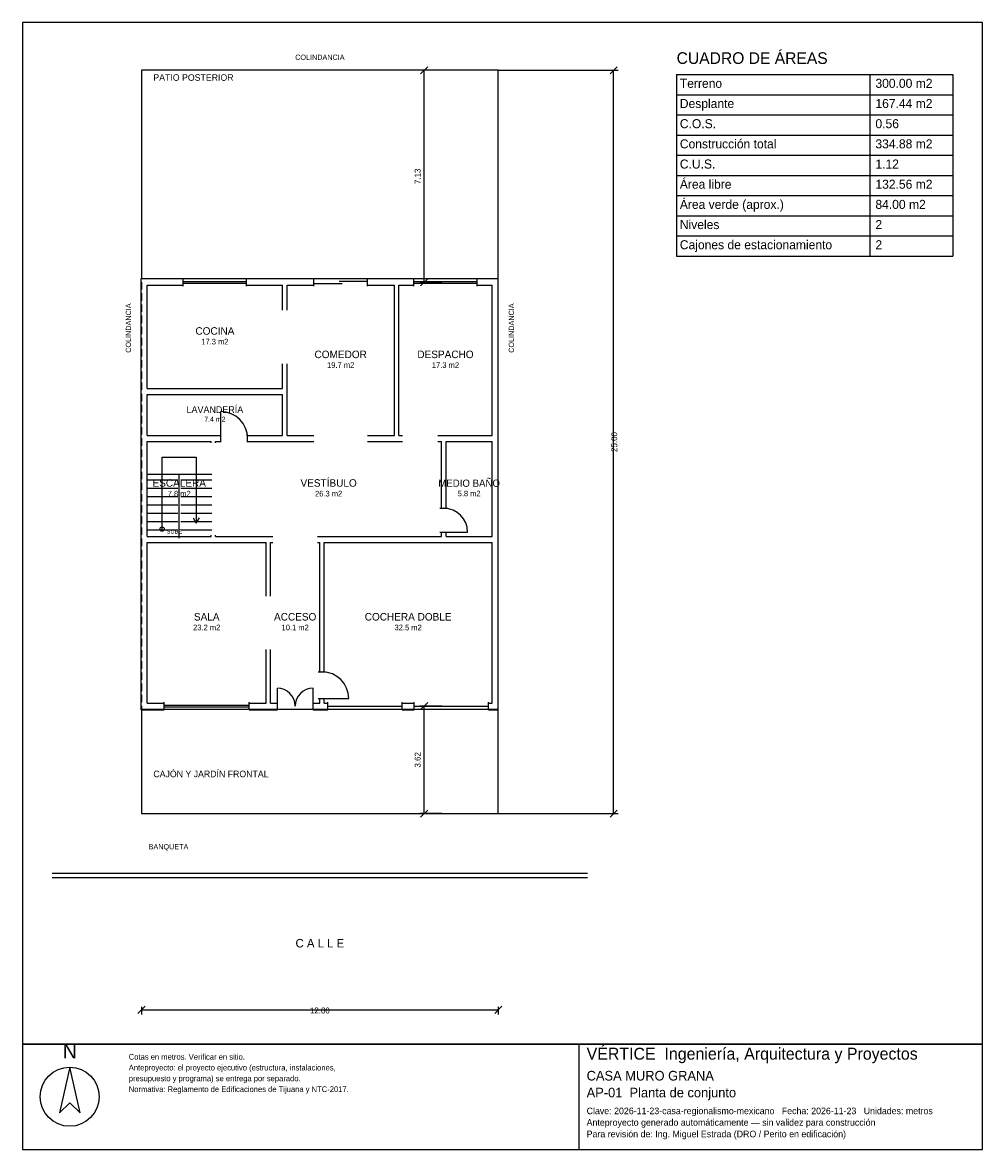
# Model space of a CAD drawing. Header units: metres. Extents: x -4 to 28.3, y -11.3 to 26.6.
import ezdxf
from ezdxf.enums import TextEntityAlignment as Align

# ---------------------------------------------------------------- set-up
doc = ezdxf.new("R2010")
doc.units = ezdxf.units.M
doc.header["$LTSCALE"] = 0.5
doc.linetypes.add('DASHED', pattern=[0.75, 0.5, -0.25])
for name, color, linetype in [('A-AREA', 252, 'CONTINUOUS'), ('A-ESCALERA', 6, 'CONTINUOUS'), ('A-EXTERIOR', 82, 'CONTINUOUS'), ('A-LIMITE', 1, 'DASHED'), ('A-MUROS', 7, 'CONTINUOUS'), ('A-PUERTAS', 2, 'CONTINUOUS'), ('A-TEXTO', 3, 'CONTINUOUS'), ('A-VANOS', 4, 'CONTINUOUS'), ('COTAS', 8, 'CONTINUOUS'), ('LAMINA', 9, 'CONTINUOUS')]:
    doc.layers.add(name, color=color, linetype=linetype)
doc.styles.get("Standard").update_dxf_attribs({"font": 'txt', "width": 0.9})

msp = doc.modelspace()

# ---------------------------------------------------------------- linework, layer by layer
at = {"layer": 'A-ESCALERA'}
for p, q in [((0.17, 11.42), (2.37, 11.42)), ((1.27, 9.27), (1.27, 11.42)), ((0.17, 11.23), (1.22, 11.23)), ((1.32, 11.23), (2.37, 11.23)), ((0.17, 10.95), (1.22, 10.95)), ((0.17, 10.67), (1.22, 10.67)), ((1.32, 10.95), (2.37, 10.95)), ((1.32, 10.67), (2.37, 10.67)), ((0.17, 10.39), (1.22, 10.39)), ((1.32, 10.39), (2.37, 10.39)), ((0.17, 10.11), (1.22, 10.11)), ((1.32, 10.11), (2.37, 10.11)), ((0.17, 9.83), (1.22, 9.83)), ((0.17, 9.55), (1.22, 9.55)), ((1.32, 9.83), (2.37, 9.83)), ((1.32, 9.55), (2.37, 9.55))]:
    msp.add_line(p, q, dxfattribs=at)
for points in [[(0.695, 9.57), (0.695, 11.995), (1.845, 11.995), (1.845, 9.77)], [(1.737, 9.95), (1.845, 9.77), (1.953, 9.95)]]:
    msp.add_lwpolyline(points, dxfattribs=at)
msp.add_circle((0.695, 9.57), 0.07, dxfattribs=at)
at = {"layer": 'A-EXTERIOR'}
for p, q in [((-3, -2), (15, -2)), ((-3, -2.15), (15, -2.15))]:
    msp.add_line(p, q, dxfattribs=at)
for points in [[(0, 18), (12, 18), (12, 25), (0, 25)], [(0, 0), (12, 0), (12, 3.5), (0, 3.5)]]:
    msp.add_lwpolyline(points, close=True, dxfattribs=at)
at = {"layer": 'A-LIMITE'}
msp.add_lwpolyline([(0, 0), (12, 0), (12, 25), (0, 25)], close=True, dxfattribs=at)
at = {"layer": 'A-MUROS'}
for p, q in [((-0.005, 17.995), (1.403, 17.995)), ((-0.005, 3.495), (-0.005, 17.995)), ((1.403, 17.74), (1.403, 18)), ((3.537, 17.74), (3.537, 18)), ((3.537, 17.995), (5.8, 17.995)), ((5.8, 17.74), (5.8, 18)), ((7.6, 17.74), (7.6, 18)), ((7.6, 17.995), (9.158, 17.995)), ((9.158, 17.74), (9.158, 18)), ((11.292, 17.74), (11.292, 18)), ((11.292, 17.995), (11.995, 17.995)), ((11.995, 3.495), (11.995, 17.995)), ((0.195, 17.77), (1.403, 17.77)), ((0.195, 14.295), (0.195, 17.77)), ((3.537, 17.77), (4.745, 17.77)), ((4.745, 16.932), (4.745, 17.77)), ((4.895, 17.77), (5.8, 17.77)), ((4.895, 16.932), (4.895, 17.77)), ((7.6, 17.77), (8.505, 17.77)), ((8.505, 12.72), (8.505, 17.77)), ((8.655, 17.77), (9.158, 17.77)), ((8.655, 12.72), (8.655, 17.77)), ((11.292, 17.77), (11.795, 17.77)), ((11.795, 12.72), (11.795, 17.77)), ((4.745, 14.295), (4.745, 15.132)), ((4.895, 12.72), (4.895, 15.132)), ((0.195, 14.295), (4.745, 14.295)), ((0.195, 14.095), (4.745, 14.095)), ((0.195, 12.72), (0.195, 14.095)), ((4.745, 12.72), (4.745, 14.095)), ((0.195, 12.72), (2.67, 12.72)), ((0.195, 12.52), (2.345, 12.52)), ((0.195, 9.32), (0.195, 12.52)), ((2.345, 12.47), (2.345, 12.52)), ((2.495, 12.52), (2.67, 12.52)), ((2.495, 12.47), (2.495, 12.52)), ((2.67, 12.49), (2.67, 12.75)), ((3.57, 12.49), (3.57, 12.75)), ((3.57, 12.72), (4.745, 12.72)), ((3.57, 12.52), (5.8, 12.52)), ((4.895, 12.72), (5.8, 12.72)), ((7.6, 12.72), (8.505, 12.72)), ((7.6, 12.52), (8.78, 12.52)), ((8.655, 12.72), (8.78, 12.72)), ((9.97, 12.72), (11.795, 12.72)), ((9.97, 12.52), (10.095, 12.52)), ((10.095, 10.27), (10.095, 12.52)), ((10.245, 12.52), (11.795, 12.52)), ((10.245, 10.27), (10.245, 12.52)), ((11.795, 9.32), (11.795, 12.52)), ((10.04, 10.27), (10.3, 10.27)), ((0.195, 9.32), (2.345, 9.32)), ((0.195, 9.12), (4.195, 9.12)), ((0.195, 3.72), (0.195, 9.12)), ((2.345, 9.32), (2.345, 9.37)), ((2.495, 9.32), (2.495, 9.37)), ((2.495, 9.32), (4.42, 9.32)), ((4.195, 7.32), (4.195, 9.12)), ((4.345, 9.12), (4.42, 9.12)), ((4.345, 7.32), (4.345, 9.12)), ((5.92, 9.32), (10.095, 9.32)), ((5.92, 9.12), (5.995, 9.12)), ((5.995, 4.77), (5.995, 9.12)), ((6.145, 9.12), (11.795, 9.12)), ((6.145, 4.77), (6.145, 9.12)), ((10.04, 9.47), (10.3, 9.47)), ((10.095, 9.32), (10.095, 9.47)), ((10.245, 9.32), (10.245, 9.47)), ((10.245, 9.32), (11.795, 9.32)), ((11.795, 3.72), (11.795, 9.12)), ((4.195, 3.72), (4.195, 5.52)), ((4.345, 3.72), (4.345, 5.52)), ((5.94, 4.77), (6.2, 4.77)), ((5.94, 3.87), (6.2, 3.87)), ((5.995, 3.72), (5.995, 3.87)), ((6.145, 3.72), (6.145, 3.87)), ((-0.005, 3.495), (0.768, 3.495)), ((0.195, 3.72), (0.768, 3.72)), ((0.768, 3.49), (0.768, 3.75)), ((3.622, 3.49), (3.622, 3.75)), ((3.622, 3.72), (4.195, 3.72)), ((3.622, 3.495), (4.57, 3.495)), ((4.345, 3.72), (4.57, 3.72)), ((4.57, 3.49), (4.57, 3.75)), ((5.77, 3.49), (5.77, 3.75)), ((5.77, 3.72), (5.995, 3.72)), ((5.77, 3.495), (6.27, 3.495)), ((6.145, 3.72), (6.27, 3.72)), ((6.27, 3.49), (6.27, 3.75)), ((8.77, 3.49), (8.77, 3.75)), ((8.77, 3.72), (9.17, 3.72)), ((8.77, 3.495), (9.17, 3.495)), ((9.17, 3.49), (9.17, 3.75)), ((11.67, 3.49), (11.67, 3.75)), ((11.67, 3.72), (11.795, 3.72)), ((11.67, 3.495), (11.995, 3.495))]:
    msp.add_line(p, q, dxfattribs=at)
at = {"layer": 'A-PUERTAS'}
for p, q in [((2.67, 12.62), (2.67, 13.52)), ((10.17, 9.47), (10.97, 9.47)), ((4.57, 3.62), (4.57, 4.22)), ((5.77, 3.62), (5.77, 4.22)), ((6.07, 3.87), (6.97, 3.87))]:
    msp.add_line(p, q, dxfattribs=at)
for centre, radius, start, end in [((2.67, 12.62), 0.9, 0, 90), ((10.17, 9.47), 0.8, 0, 90), ((6.07, 3.87), 0.9, 0, 90), ((4.57, 3.62), 0.6, 0, 90), ((5.77, 3.62), 0.6, 90, 180)]:
    msp.add_arc(centre, radius, start, end, dxfattribs=at)
at = {"layer": 'A-VANOS'}
for p, q in [((1.403, 17.9), (3.537, 17.9)), ((1.403, 17.84), (3.537, 17.84)), ((5.8, 17.83), (6.75, 17.83)), ((6.65, 17.91), (7.6, 17.91)), ((9.158, 17.9), (11.292, 17.9)), ((9.158, 17.84), (11.292, 17.84)), ((0.768, 3.65), (3.622, 3.65)), ((0.768, 3.59), (3.622, 3.59)), ((6.27, 3.62), (8.77, 3.62)), ((9.17, 3.62), (11.67, 3.62))]:
    msp.add_line(p, q, dxfattribs=at)
at = {"layer": 'COTAS'}
for p, q in [((9.3875, 24.88), (9.6275, 25.12)), ((15.76, 24.88), (16, 25.12)), ((10.1075, 25), (9.3575, 25)), ((9.5075, 17.87), (9.5075, 25)), ((12, 25), (16.03, 25)), ((15.88, 0), (15.88, 25)), ((18, 24.8571), (27.2857, 24.8571)), ((18, 24.8571), (18, 18.75)), ((24.5, 24.8571), (24.5, 18.75)), ((27.2857, 24.8571), (27.2857, 18.75)), ((18, 24.1786), (27.2857, 24.1786)), ((18, 23.5), (27.2857, 23.5)), ((18, 22.8214), (27.2857, 22.8214)), ((18, 22.1429), (27.2857, 22.1429)), ((18, 21.4643), (27.2857, 21.4643)), ((18, 20.7857), (27.2857, 20.7857)), ((18, 20.1071), (27.2857, 20.1071)), ((18, 19.4286), (27.2857, 19.4286)), ((18, 18.75), (27.2857, 18.75)), ((10.1075, 17.87), (9.3575, 17.87)), ((9.3875, 17.75), (9.6275, 17.99)), ((10.1075, 3.62), (9.3575, 3.62)), ((9.3875, 3.5), (9.6275, 3.74)), ((9.5075, 0), (9.5075, 3.62)), ((10.1075, 0), (9.3575, 0)), ((9.3875, -0.12), (9.6275, 0.12)), ((12, 0), (16.03, 0)), ((15.76, -0.12), (16, 0.12)), ((-0.12, -6.72), (0.12, -6.48)), ((0, -6.5), (0, -6.75)), ((0, -6.6), (12, -6.6)), ((11.88, -6.72), (12.12, -6.48)), ((12, -6.5), (12, -6.75))]:
    msp.add_line(p, q, dxfattribs=at)
at = {"layer": 'LAMINA'}
msp.add_line((14.7257, -11.2941), (14.7257, -7.75), dxfattribs=at)
for points in [[(-4, -7.75), (28.2857, -7.75), (28.2857, 26.6071), (-4, 26.6071)], [(-4, -11.2941), (28.2857, -11.2941), (28.2857, -7.75), (-4, -7.75)], [(-2.4122, -8.5297), (-2.7596, -10.0678), (-2.4122, -9.7205), (-2.0649, -10.0678)]]:
    msp.add_lwpolyline(points, close=True, dxfattribs=at)
msp.add_circle((-2.4122, -9.522), 0.9923, dxfattribs=at)

# ---------------------------------------------------------------- texts
at = {"layer": 'A-AREA'}
for s, height, p in [('17.3 m2', 0.189, (2.47, 15.7805)), ('19.7 m2', 0.189, (6.7, 14.993)), ('17.3 m2', 0.189, (10.225, 14.993)), ('7.4 m2', 0.1688, (2.47, 13.1825)), ('7.8 m2', 0.189, (1.27, 10.668)), ('26.3 m2', 0.189, (6.295, 10.668)), ('5.8 m2', 0.1821, (11.02, 10.6771)), ('23.2 m2', 0.189, (2.195, 6.168)), ('10.1 m2', 0.189, (5.17, 6.168)), ('32.5 m2', 0.189, (8.97, 6.168))]:
    msp.add_text(s, height=height, dxfattribs=at).set_placement(p, align=Align.CENTER)
at = {"layer": 'A-ESCALERA'}
msp.add_text('SUBE', height=0.14, dxfattribs=at).set_placement((0.845, 9.42))
at = {"layer": 'A-TEXTO'}
for s, height, p in [('COLINDANCIA', 0.176, (6, 25.352)), ('COCINA', 0.252, (2.47, 16.1081)), ('COMEDOR', 0.252, (6.7, 15.3206)), ('DESPACHO', 0.252, (10.225, 15.3206)), ('LAVANDERÍA', 0.225, (2.47, 13.475)), ('ESCALERA', 0.252, (1.27, 10.9956)), ('VESTÍBULO', 0.252, (6.295, 10.9956)), ('MEDIO BAÑO', 0.2429, (11.02, 10.9929)), ('SALA', 0.252, (2.195, 6.4956)), ('ACCESO', 0.252, (5.17, 6.4956)), ('COCHERA DOBLE', 0.252, (8.97, 6.4956)), ('C A L L E', 0.286, (6, -4.5))]:
    msp.add_text(s, height=height, dxfattribs=at).set_placement(p, align=Align.CENTER)
for s, height, p in [('CUADRO DE ÁREAS', 0.3929, (18, 25.2143)), ('PATIO POSTERIOR', 0.22, (0.4, 24.648)), ('Terreno', 0.3036, (18.1071, 24.4107)), ('300.00 m2', 0.3036, (24.6857, 24.4107)), ('Desplante', 0.3036, (18.1071, 23.7321)), ('167.44 m2', 0.3036, (24.6857, 23.7321)), ('C.O.S.', 0.3036, (18.1071, 23.0536)), ('0.56', 0.3036, (24.6857, 23.0536)), ('Construcción total', 0.3036, (18.1071, 22.375)), ('334.88 m2', 0.3036, (24.6857, 22.375)), ('C.U.S.', 0.3036, (18.1071, 21.6964)), ('1.12', 0.3036, (24.6857, 21.6964)), ('Área libre', 0.3036, (18.1071, 21.0179)), ('132.56 m2', 0.3036, (24.6857, 21.0179)), ('Área verde (aprox.)', 0.3036, (18.1071, 20.3393)), ('84.00 m2', 0.3036, (24.6857, 20.3393)), ('Niveles', 0.3036, (18.1071, 19.6607)), ('2', 0.3036, (24.6857, 19.6607)), ('Cajones de estacionamiento', 0.3036, (18.1071, 18.9821)), ('2', 0.3036, (24.6857, 18.9821)), ('CAJÓN Y JARDÍN FRONTAL', 0.22, (0.4, 1.225)), ('BANQUETA', 0.176, (0.24, -1.2))]:
    msp.add_text(s, height=height, dxfattribs=at).set_placement(p)
for p in [(-0.352, 15.5), (12.528, 15.5)]:
    msp.add_text('COLINDANCIA', height=0.176, rotation=90, dxfattribs=at).set_placement(p)
at = {"layer": 'COTAS'}
for s, p in [('7.13', (9.3875, 21.435)), ('25.00', (16, 12.5)), ('3.62', (9.3875, 1.81))]:
    msp.add_text(s, height=0.2, rotation=90, dxfattribs=at).set_placement(p, align=Align.CENTER)
msp.add_text('12.00', height=0.2, dxfattribs=at).set_placement((6, -6.72), align=Align.CENTER)
at = {"layer": 'LAMINA'}
msp.add_text('N', height=0.4962, dxfattribs=at).set_placement((-2.4122, -8.232), align=Align.CENTER)
for s, height, p in [('VÉRTICE  Ingeniería, Arquitectura y Proyectos', 0.4006, (14.9723, -8.2739)), ('Cotas en metros. Verificar en sitio.', 0.1911, (-0.4276, -8.2739)), ('Anteproyecto: el proyecto ejecutivo (estructura, instalaciones,', 0.1911, (-0.4276, -8.6369)), ('CASA MURO GRANA', 0.3236, (14.9723, -8.975)), ('presupuesto y programa) se entrega por separado.', 0.1911, (-0.4276, -9)), ('Normativa: Reglamento de Edificaciones de Tijuana y NTC-2017.', 0.1911, (-0.4276, -9.363)), ('AP-01  Planta de conjunto', 0.3236, (14.9723, -9.5413)), ('Anteproyecto generado automáticamente — sin validez para construcción', 0.2219, (14.9723, -10.4959)), ('Clave: 2026-11-23-casa-regionalismo-mexicano   Fecha: 2026-11-23   Unidades: metros', 0.2219, (14.9723, -10.1076)), ('Para revisión de: Ing. Miguel Estrada (DRO / Perito en edificación)', 0.2219, (14.9723, -10.8842))]:
    msp.add_text(s, height=height, dxfattribs=at).set_placement(p)

doc.saveas('drawing.dxf')
